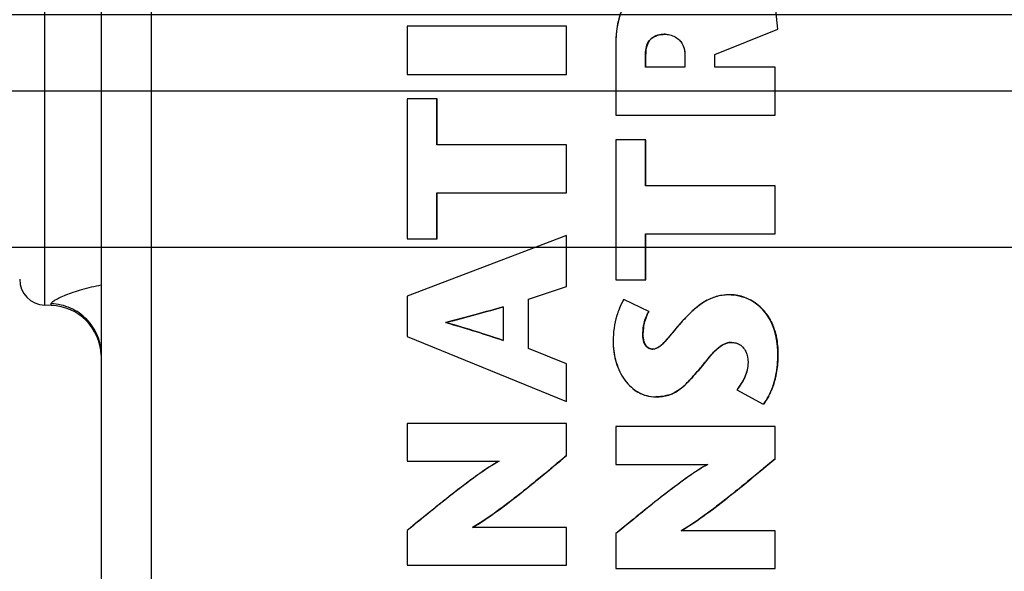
# Model space of a CAD drawing. Header units: inches. Extents: x 0 to 34, y 0 to 22.
# Tile 5 of 59: x 4.7 to 6.2, y 10.7 to 11.5. Entities that reach past the tile are written whole.
import ezdxf

# ---------------------------------------------------------------- set-up
doc = ezdxf.new("R2010")
doc.units = ezdxf.units.IN
doc.header["$LTSCALE"] = 1.87
doc.header["$MEASUREMENT"] = 0
doc.layers.get('0').update_dxf_attribs({"linetype": 'CONTINUOUS'})
doc.layers.add('DIMENSIONS', color=7, linetype='CONTINUOUS')
doc.styles.get("Standard").update_dxf_attribs({"font": 'txt', "width": 0.8})
doc.dimstyles.new('DIMSTYLE_1', dxfattribs={"dimtxt": 0.125, "dimasz": 0.18, "dimexe": 0.125, "dimexo": 0.0625, "dimgap": 0.03125, "dimtad": 0, "dimtih": 1, "dimtoh": 1, "dimlfac": 0.5, "dimzin": 4, "dimdsep": 46, "dimtxsty": 'STANDARD', "dimblk": '_FILLED', "dimblk1": '_FILLED', "dimblk2": '_FILLED', "dimcen": 0.09, "dimadec": 0, "dimazin": 0, "dimtp": 0.01, "dimtm": 0.01, "dimtfac": 1, "dimtofl": 0, "dimtmove": 0, "dimatfit": 3, "dimldrblk": '_FILLED', "dimfxl": 1, "dimtolj": 1, "dimtzin": 4, "dimarcsym": 0})
doc.dimstyles.new('DIMSTYLE_2', dxfattribs={"dimtxt": 0.125, "dimasz": 0.18, "dimexe": 0.125, "dimexo": 0.0625, "dimgap": 0.03125, "dimtad": 0, "dimtih": 1, "dimtoh": 1, "dimlfac": 0.5, "dimzin": 4, "dimdsep": 46, "dimtxsty": 'STANDARD', "dimblk": '_FILLED', "dimblk1": '_FILLED', "dimblk2": '_FILLED', "dimcen": 0.09, "dimadec": 0, "dimazin": 0, "dimtp": 0.001, "dimtm": 0.001, "dimtfac": 1, "dimtofl": 0, "dimtmove": 0, "dimatfit": 3, "dimldrblk": '_FILLED', "dimfxl": 1, "dimtolj": 1, "dimtzin": 4, "dimarcsym": 0})

# ---------------------------------------------------------------- blocks, each defined once
blk = doc.blocks.new('*D22')
at = {"layer": 'DIMENSIONS', "color": 6, "linetype": 'CONTINUOUS'}
blk.add_line((9.5876, 11.3719), (9.5876, 15.6145), dxfattribs=at)
at = {"layer": 'DIMENSIONS', "color": 6, "linetype": 'CONTINUOUS', "insert": (9.5251, 15.677), "char_height": 0.125, "width": 0.925, "attachment_point": 1, "rotation": 90, "line_spacing_factor": 0.9}
blk.add_mtext('2.36{\\Ftxt.shx;\\W1.000000;\\H0.125000; }[60]', dxfattribs=at)
blk = doc.blocks.new('_FILLED')
at = {"color": 0, "linetype": 'BYBLOCK'}
blk.add_solid([(0, 0), (-1, 0.1736), (-1, -0.1736)], dxfattribs=at)
blk = doc.blocks.new('*D28')
at = {"layer": 'DIMENSIONS', "color": 2, "linetype": 'CONTINUOUS'}
for p, q in [((4.1727, 10.7733), (4.0538, 10.7733)), ((4.2719, 10.588), (4.1727, 10.7733)), ((6.9505, 10.588), (4.2719, 10.588))]:
    blk.add_line(p, q, dxfattribs=at)
at = {"layer": 'DIMENSIONS', "color": 2, "linetype": 'CONTINUOUS', "insert": (3.9913, 10.8358), "char_height": 0.125, "width": 1.225, "attachment_point": 3, "line_spacing_factor": 0.9}
blk.add_mtext('2X 1.30{\\Ftxt.shx;\\W1.000000;\\H0.125000; }[33]', dxfattribs=at)
blk = doc.blocks.new('*D32')
at = {"layer": 'DIMENSIONS', "color": 6, "linetype": 'CONTINUOUS'}
blk.add_line((10.8284, 11.422), (4.0538, 11.422), dxfattribs=at)
at = {"layer": 'DIMENSIONS', "color": 6, "linetype": 'CONTINUOUS', "insert": (3.9913, 11.4845), "char_height": 0.125, "width": 1.125, "attachment_point": 3, "line_spacing_factor": 0.9}
blk.add_mtext('1.72{\\Ftxt.shx;\\W1.000000;\\H0.125000; }[43.6]', dxfattribs=at)
blk = doc.blocks.new('*D34')
at = {"layer": 'DIMENSIONS', "color": 6, "linetype": 'CONTINUOUS'}
blk.add_line((9.3999, 11.1842), (4.0538, 11.1842), dxfattribs=at)
at = {"layer": 'DIMENSIONS', "color": 6, "linetype": 'CONTINUOUS', "insert": (3.9913, 11.2467), "char_height": 0.125, "width": 1.125, "attachment_point": 3, "line_spacing_factor": 0.9}
blk.add_mtext('1.60{\\Ftxt.shx;\\W1.000000;\\H0.125000; }[40.6]', dxfattribs=at)
blk = doc.blocks.new('*D35')
at = {"layer": 'DIMENSIONS', "color": 2, "linetype": 'CONTINUOUS'}
for p, q in [((4.1845, 11.6511), (4.0538, 11.6511)), ((4.2773, 11.538), (4.1845, 11.6511)), ((7.1423, 11.538), (4.2773, 11.538))]:
    blk.add_line(p, q, dxfattribs=at)
at = {"layer": 'DIMENSIONS', "color": 2, "linetype": 'CONTINUOUS', "insert": (3.9913, 11.7136), "char_height": 0.125, "width": 1.425, "attachment_point": 3, "line_spacing_factor": 0.9}
blk.add_mtext('2X 1.77{\\Ftxt.shx;\\W1.000000;\\H0.125000; }[45.1]', dxfattribs=at)
blk = doc.blocks.new('*D36')
at = {"layer": 'DIMENSIONS', "color": 2, "linetype": 'CONTINUOUS'}
for p, q in [((4.1664, 12.767), (4.0538, 12.767)), ((4.2753, 12.648), (4.1664, 12.767)), ((7.879, 12.648), (4.2753, 12.648))]:
    blk.add_line(p, q, dxfattribs=at)
at = {"layer": 'DIMENSIONS', "color": 2, "linetype": 'CONTINUOUS', "insert": (3.9913, 12.8295), "char_height": 0.125, "width": 1.125, "attachment_point": 3, "line_spacing_factor": 0.9}
blk.add_mtext('2.33{\\Ftxt.shx;\\W1.000000;\\H0.125000; }[59.2]', dxfattribs=at)
blk = doc.blocks.new('*D37')
at = {"layer": 'DIMENSIONS', "color": 2, "linetype": 'CONTINUOUS'}
blk.add_line((7.879, 13.38), (4.0538, 13.38), dxfattribs=at)
at = {"layer": 'DIMENSIONS', "color": 2, "linetype": 'CONTINUOUS', "insert": (3.9913, 13.4425), "char_height": 0.125, "width": 1.125, "attachment_point": 3, "line_spacing_factor": 0.9}
blk.add_mtext('2.70{\\Ftxt.shx;\\W1.000000;\\H0.125000; }[68.5]', dxfattribs=at)
blk = doc.blocks.new('*D38')
at = {"layer": 'DIMENSIONS', "color": 6, "linetype": 'CONTINUOUS'}
blk.add_line((11.2482, 12.014), (4.0538, 12.014), dxfattribs=at)
at = {"layer": 'DIMENSIONS', "color": 6, "linetype": 'CONTINUOUS', "insert": (3.9913, 12.0765), "char_height": 0.125, "width": 1.125, "attachment_point": 3, "line_spacing_factor": 0.9}
blk.add_mtext('2.01{\\Ftxt.shx;\\W1.000000;\\H0.125000; }[51.1]', dxfattribs=at)
blk = doc.blocks.new('*D39')
at = {"layer": 'DIMENSIONS', "color": 2, "linetype": 'CONTINUOUS'}
for p, q in [((10.8479, 13.361), (10.7504, 13.1732)), ((11.4633, 13.361), (10.8479, 13.361)), ((10.7504, 13.1732), (4.0538, 13.1732))]:
    blk.add_line(p, q, dxfattribs=at)
at = {"layer": 'DIMENSIONS', "color": 2, "linetype": 'CONTINUOUS', "insert": (3.9913, 13.2357), "char_height": 0.125, "width": 1.125, "attachment_point": 3, "line_spacing_factor": 0.9}
blk.add_mtext('2.69{\\Ftxt.shx;\\W1.000000;\\H0.125000; }[68.2]', dxfattribs=at)
blk = doc.blocks.new('*D40')
at = {"layer": 'DIMENSIONS', "color": 2, "linetype": 'CONTINUOUS'}
blk.add_line((9.6377, 13.628), (4.0538, 13.628), dxfattribs=at)
at = {"layer": 'DIMENSIONS', "color": 2, "linetype": 'CONTINUOUS', "insert": (3.9913, 13.6905), "char_height": 0.125, "width": 1.125, "attachment_point": 3, "line_spacing_factor": 0.9}
blk.add_mtext('2.82{\\Ftxt.shx;\\W1.000000;\\H0.125000; }[71.6]', dxfattribs=at)
blk = doc.blocks.new('*D41')
at = {"layer": 'DIMENSIONS', "color": 2, "linetype": 'CONTINUOUS'}
blk.add_line((9.6377, 12.528), (4.0538, 12.528), dxfattribs=at)
at = {"layer": 'DIMENSIONS', "color": 2, "linetype": 'CONTINUOUS', "insert": (3.9913, 12.5905), "char_height": 0.125, "width": 1.125, "attachment_point": 3, "line_spacing_factor": 0.9}
blk.add_mtext('2.27{\\Ftxt.shx;\\W1.000000;\\H0.125000; }[57.6]', dxfattribs=at)
blk = doc.blocks.new('*D43')
at = {"layer": 'DIMENSIONS', "color": 2, "linetype": 'CONTINUOUS'}
blk.add_line((8.0641, 14.106), (4.0538, 14.106), dxfattribs=at)
at = {"layer": 'DIMENSIONS', "color": 2, "linetype": 'CONTINUOUS', "insert": (3.9913, 14.1685), "char_height": 0.125, "width": 1.125, "attachment_point": 3, "line_spacing_factor": 0.9}
blk.add_mtext('3.06{\\Ftxt.shx;\\W1.000000;\\H0.125000; }[77.7]', dxfattribs=at)
blk = doc.blocks.new('*D44')
at = {"layer": 'DIMENSIONS', "color": 6, "linetype": 'CONTINUOUS'}
blk.add_line((11.4359, 11.8263), (11.4359, 7.3015), dxfattribs=at)
at = {"layer": 'DIMENSIONS', "color": 6, "linetype": 'CONTINUOUS', "insert": (11.3734, 7.239), "char_height": 0.125, "width": 1.125, "attachment_point": 3, "rotation": 90, "line_spacing_factor": 0.9}
blk.add_mtext('3.29{\\Ftxt.shx;\\W1.000000;\\H0.125000; }[83.4]', dxfattribs=at)
blk = doc.blocks.new('*D49')
at = {"layer": 'DIMENSIONS', "color": 2, "linetype": 'CONTINUOUS'}
blk.add_line((11.4359, 11.8263), (11.4359, 7.3015), dxfattribs=at)
at = {"layer": 'DIMENSIONS', "color": 2, "linetype": 'CONTINUOUS', "insert": (11.3734, 7.239), "char_height": 0.125, "width": 1.125, "attachment_point": 3, "rotation": 90, "line_spacing_factor": 0.9}
blk.add_mtext('3.29{\\Ftxt.shx;\\W1.000000;\\H0.125000; }[83.4]', dxfattribs=at)
blk = doc.blocks.new('*D50')
at = {"layer": 'DIMENSIONS', "color": 2, "linetype": 'CONTINUOUS'}
blk.add_line((9.3999, 11.1842), (4.0538, 11.1842), dxfattribs=at)
at = {"layer": 'DIMENSIONS', "color": 2, "linetype": 'CONTINUOUS', "insert": (3.9913, 11.2467), "char_height": 0.125, "width": 1.125, "attachment_point": 3, "line_spacing_factor": 0.9}
blk.add_mtext('1.60{\\Ftxt.shx;\\W1.000000;\\H0.125000; }[40.6]', dxfattribs=at)
blk = doc.blocks.new('*D51')
at = {"layer": 'DIMENSIONS', "color": 2, "linetype": 'CONTINUOUS'}
blk.add_line((10.8284, 11.422), (4.0538, 11.422), dxfattribs=at)
at = {"layer": 'DIMENSIONS', "color": 2, "linetype": 'CONTINUOUS', "insert": (3.9913, 11.4845), "char_height": 0.125, "width": 1.125, "attachment_point": 3, "line_spacing_factor": 0.9}
blk.add_mtext('1.72{\\Ftxt.shx;\\W1.000000;\\H0.125000; }[43.6]', dxfattribs=at)
blk = doc.blocks.new('*D52')
at = {"layer": 'DIMENSIONS', "color": 2, "linetype": 'CONTINUOUS'}
blk.add_line((11.2482, 12.014), (4.0538, 12.014), dxfattribs=at)
at = {"layer": 'DIMENSIONS', "color": 2, "linetype": 'CONTINUOUS', "insert": (3.9913, 12.0765), "char_height": 0.125, "width": 1.125, "attachment_point": 3, "line_spacing_factor": 0.9}
blk.add_mtext('2.01{\\Ftxt.shx;\\W1.000000;\\H0.125000; }[51.1]', dxfattribs=at)
blk = doc.blocks.new('*D53')
at = {"layer": 'DIMENSIONS', "color": 2, "linetype": 'CONTINUOUS'}
blk.add_line((9.5876, 11.3719), (9.5876, 15.6145), dxfattribs=at)
at = {"layer": 'DIMENSIONS', "color": 2, "linetype": 'CONTINUOUS', "insert": (9.5251, 15.677), "char_height": 0.125, "width": 0.925, "attachment_point": 1, "rotation": 90, "line_spacing_factor": 0.9}
blk.add_mtext('2.36{\\Ftxt.shx;\\W1.000000;\\H0.125000; }[60]', dxfattribs=at)

msp = doc.modelspace()

# ---------------------------------------------------------------- linework, layer by layer
at = {"color": 7, "linetype": 'CONTINUOUS'}
for p, q in [((4.8653, 14.5477), (4.8653, 8.3683)), ((4.9413, 14.5477), (4.9413, 8.3683)), ((4.7793, 11.0966), (4.7793, 11.8193)), ((5.8933, 11.5159), (5.8854, 11.594)), ((5.8934, 11.5159), (5.8855, 11.594)), ((5.3302, 11.5204), (5.3302, 11.4473)), ((5.5723, 11.5204), (5.3302, 11.5204)), ((5.5722, 11.4473), (5.5722, 11.5204)), ((5.5723, 11.4473), (5.5723, 11.5204)), ((5.7223, 11.5082), (5.7222, 11.5082)), ((5.7975, 11.4775), (5.8933, 11.5159)), ((5.7976, 11.4775), (5.8934, 11.5159)), ((5.8934, 11.5159), (5.8933, 11.5159)), ((5.6471, 11.4934), (5.6471, 11.3854)), ((5.6924, 11.4584), (5.6924, 11.4778)), ((5.6925, 11.4778), (5.6924, 11.4778)), ((5.6925, 11.4584), (5.6925, 11.4778)), ((5.7519, 11.4792), (5.7519, 11.4584)), ((5.7975, 11.4584), (5.7975, 11.4775)), ((5.7976, 11.4775), (5.7975, 11.4775)), ((5.7976, 11.4584), (5.7976, 11.4775)), ((5.3302, 11.4473), (5.5723, 11.4473)), ((5.7519, 11.4584), (5.6924, 11.4584)), ((5.8893, 11.4584), (5.7975, 11.4584)), ((5.8892, 11.3854), (5.8892, 11.4584)), ((5.8893, 11.3854), (5.8893, 11.4584)), ((5.3302, 11.4099), (5.3302, 11.1972)), ((5.3756, 11.4099), (5.3302, 11.4099)), ((5.3754, 11.3401), (5.3754, 11.4099)), ((5.3756, 11.3401), (5.3756, 11.4099)), ((5.6471, 11.3854), (5.8893, 11.3854)), ((5.6471, 11.348), (5.6471, 11.1353)), ((5.6925, 11.348), (5.6471, 11.348)), ((5.6924, 11.2781), (5.6924, 11.348)), ((5.6925, 11.2781), (5.6925, 11.348)), ((5.5723, 11.3401), (5.3754, 11.3401)), ((5.5722, 11.2671), (5.5722, 11.3401)), ((5.5723, 11.2671), (5.5723, 11.3401)), ((5.3754, 11.1972), (5.3754, 11.2671)), ((5.3754, 11.2671), (5.5723, 11.2671)), ((5.3756, 11.1972), (5.3756, 11.2671)), ((5.8893, 11.2781), (5.6924, 11.2781)), ((5.8892, 11.2051), (5.8892, 11.2781)), ((5.8893, 11.2051), (5.8893, 11.2781)), ((5.5722, 11.2024), (5.3302, 11.1103)), ((5.3302, 11.1972), (5.3756, 11.1972)), ((5.5722, 11.1249), (5.5722, 11.2024)), ((5.5723, 11.2024), (5.5722, 11.2024)), ((5.5723, 11.1249), (5.5723, 11.2024)), ((5.6924, 11.1353), (5.6924, 11.2051)), ((5.6924, 11.2051), (5.8893, 11.2051)), ((5.6925, 11.1353), (5.6925, 11.2051)), ((5.6471, 11.1353), (5.6925, 11.1353)), ((5.5144, 11.1058), (5.5722, 11.1249)), ((5.5145, 11.1058), (5.5723, 11.1249)), ((5.5723, 11.1249), (5.5722, 11.1249)), ((5.3302, 11.1103), (5.3302, 11.0491)), ((5.5144, 11.0308), (5.5144, 11.1058)), ((5.5145, 11.1058), (5.5144, 11.1058)), ((5.5145, 11.0308), (5.5145, 11.1058)), ((5.6973, 11.0868), (5.6592, 11.1055)), ((5.6593, 11.1055), (5.6592, 11.1055)), ((5.6974, 11.0868), (5.6593, 11.1055)), ((5.8222, 11.1124), (5.8221, 11.1124)), ((4.7893, 11.0963), (4.7793, 11.0966)), ((4.7893, 11.0963), (4.7893, 11.0988)), ((5.4761, 11.0941), (5.4761, 11.0432)), ((5.6974, 11.0868), (5.6973, 11.0868)), ((5.3898, 11.0706), (5.3896, 11.0706)), ((5.3302, 11.0491), (5.5722, 10.9505)), ((5.6884, 11.0512), (5.6883, 11.0512)), ((5.6893, 11.0428), (5.6901, 11.0402)), ((5.5722, 11.0076), (5.5144, 11.0308)), ((5.5145, 11.0308), (5.5144, 11.0308)), ((5.5723, 11.0076), (5.5145, 11.0308)), ((5.6901, 11.0402), (5.6915, 11.0371)), ((5.7032, 11.0297), (5.7031, 11.0297)), ((5.8005, 11.0295), (5.7951, 11.0242)), ((5.8229, 11.0401), (5.8228, 11.0401)), ((5.7891, 11.0174), (5.7728, 10.9976)), ((5.8934, 11.0221), (5.8933, 11.0221)), ((5.5722, 10.9505), (5.5722, 11.0076)), ((5.5723, 11.0076), (5.5722, 11.0076)), ((5.5723, 10.9505), (5.5723, 11.0076)), ((5.7728, 10.9976), (5.7726, 10.9976)), ((5.7542, 10.9773), (5.7487, 10.9723)), ((5.8311, 10.9681), (5.8712, 10.946)), ((5.7081, 10.9574), (5.708, 10.9574)), ((5.5723, 10.9505), (5.5722, 10.9505)), ((5.8713, 10.946), (5.8712, 10.946)), ((5.3302, 10.9169), (5.3302, 10.8595)), ((5.5723, 10.9169), (5.3302, 10.9169)), ((5.5722, 10.8681), (5.5722, 10.9169)), ((5.5723, 10.8681), (5.5723, 10.9169)), ((5.6471, 10.9121), (5.6471, 10.8547)), ((5.8893, 10.9121), (5.6471, 10.9121)), ((5.8892, 10.8633), (5.8892, 10.9121)), ((5.8893, 10.8633), (5.8893, 10.9121)), ((5.5723, 10.8681), (5.5722, 10.8681)), ((5.8893, 10.8633), (5.8892, 10.8633)), ((5.3302, 10.8595), (5.4699, 10.8595)), ((5.6471, 10.8547), (5.7869, 10.8547)), ((5.5723, 10.7588), (5.4294, 10.7588)), ((5.441, 10.7659), (5.4295, 10.7589)), ((5.5722, 10.7014), (5.5722, 10.7588)), ((5.5723, 10.7014), (5.5723, 10.7588)), ((5.758, 10.761), (5.7465, 10.754)), ((5.3302, 10.7543), (5.3302, 10.7014)), ((5.6471, 10.7495), (5.6471, 10.6965)), ((5.8893, 10.754), (5.7464, 10.754)), ((5.8892, 10.6965), (5.8892, 10.754)), ((5.8893, 10.6965), (5.8893, 10.754)), ((5.3302, 10.7014), (5.5723, 10.7014)), ((5.6471, 10.6965), (5.8893, 10.6965))]:
    msp.add_line(p, q, dxfattribs=at)
for centre, radius, start, end in [((5.7153, 11.4856), 0.0214, 130.3325, 136.5475), ((4.7807, 11.136), 0.0394, 180, 268), ((5.8179, 11.0412), 0.0717, 69.7841, 70.808), ((5.8176, 11.0403), 0.0726, 61.4462, 69.7773), ((5.8177, 11.0404), 0.0725, 52.7084, 61.4587), ((4.7866, 11.0176), 0.0787, 2.2168, 88), ((5.8179, 11.0407), 0.0721, 42.5257, 52.6953), ((5.8165, 11.0394), 0.074, 33.6733, 42.5259), ((5.8475, 10.978), 0.0698, 130.874, 132.4413), ((5.8229, 11.0162), 0.0239, 89.9993, 93.5984), ((5.9519, 10.8808), 0.2125, 138.683, 140.0083), ((5.9011, 10.9254), 0.1449, 137.0118, 138.6774), ((5.6395, 11.0944), 0.1639, 314.3806, 316.2648), ((5.7943, 11.0041), 0.0966, 331.9585, 337.2419), ((5.7117, 11.0109), 0.0532, 285.9325, 289.5455), ((5.7118, 11.0106), 0.0529, 289.5795, 297.0846)]:
    msp.add_arc(centre, radius, start, end, dxfattribs=at)
for points, knots in [([(5.7118, 11.5812), (5.7026, 11.5812), (5.6887, 11.5786), (5.6734, 11.5688), (5.6602, 11.5549), (5.6492, 11.529), (5.6471, 11.5061), (5.6471, 11.4934)], [0, 0, 0, 0, 0.224202, 0.331189, 0.441344, 0.689404, 1, 1, 1, 1]), ([(5.7118, 11.5812), (5.7067, 11.5812), (5.6964, 11.5802), (5.6818, 11.5748), (5.6694, 11.5654), (5.6569, 11.5489), (5.6486, 11.5241), (5.6471, 11.5036), (5.6471, 11.4934)], [0, 0, 0, 0, 0.125124, 0.250244, 0.375219, 0.50044, 0.75001, 1, 1, 1, 1]), ([(5.6924, 11.4778), (5.6924, 11.4851), (5.6945, 11.4973), (5.7082, 11.5072), (5.7172, 11.5082), (5.7222, 11.5082)], [0, 0, 0, 0, 0.454021, 0.68992, 1, 1, 1, 1]), ([(5.6924, 11.4778), (5.6924, 11.4818), (5.6931, 11.49), (5.6988, 11.5013), (5.7099, 11.5075), (5.7181, 11.5082), (5.7222, 11.5082)], [0, 0, 0, 0, 0.250234, 0.499642, 0.749258, 1, 1, 1, 1]), ([(5.7087, 11.5061), (5.708, 11.5059), (5.7054, 11.5048), (5.703, 11.5033), (5.7014, 11.502)], [0, 0, 0, 0, 0.26624, 1, 1, 1, 1]), ([(5.7223, 11.5082), (5.721, 11.5082), (5.7164, 11.5081), (5.7118, 11.5072), (5.7087, 11.5061)], [0, 0, 0, 0, 0.281812, 1, 1, 1, 1]), ([(5.7222, 11.5082), (5.7231, 11.5082), (5.727, 11.508), (5.7308, 11.5071), (5.7335, 11.506)], [0, 0, 0, 0, 0.240583, 1, 1, 1, 1]), ([(5.7335, 11.506), (5.7385, 11.504), (5.7456, 11.4988), (5.751, 11.4886), (5.7519, 11.4824), (5.7519, 11.4792)], [0, 0, 0, 0, 0.467349, 0.719021, 1, 1, 1, 1]), ([(5.7335, 11.506), (5.7388, 11.5039), (5.7486, 11.4966), (5.7519, 11.4849), (5.7519, 11.4792)], [0, 0, 0, 0, 0.500198, 1, 1, 1, 1]), ([(5.6997, 11.5004), (5.6971, 11.4975), (5.6932, 11.49), (5.6925, 11.4819), (5.6925, 11.4778)], [0, 0, 0, 0, 0.485581, 1, 1, 1, 1]), ([(4.7893, 11.0988), (4.7893, 11.0998), (4.7915, 11.1021), (4.7958, 11.105), (4.8029, 11.1086), (4.812, 11.1126), (4.8232, 11.1166), (4.841, 11.1222), (4.8553, 11.1256), (4.8653, 11.1275)], [0, 0, 0, 0, 0.035553, 0.101367, 0.197516, 0.320254, 0.465505, 0.629437, 1, 1, 1, 1]), ([(5.6592, 11.1055), (5.6587, 11.1046), (5.6559, 11.0999), (5.6537, 11.0948), (5.6521, 11.0907)], [0, 0, 0, 0, 0.185433, 1, 1, 1, 1]), ([(5.8221, 11.1124), (5.8161, 11.1124), (5.804, 11.1116), (5.7858, 11.105), (5.7674, 11.092), (5.7558, 11.0804), (5.7495, 11.0737)], [0, 0, 0, 0, 0.211357, 0.423034, 0.673454, 1, 1, 1, 1]), ([(5.8221, 11.1124), (5.815, 11.1124), (5.8007, 11.1112), (5.781, 11.1022), (5.7642, 11.089), (5.7543, 11.0788), (5.7495, 11.0737)], [0, 0, 0, 0, 0.249903, 0.499617, 0.749821, 1, 1, 1, 1]), ([(5.8933, 11.0221), (5.8933, 11.0373), (5.8896, 11.0644), (5.8688, 11.0948), (5.8449, 11.1089), (5.8289, 11.1124), (5.8221, 11.1124)], [0, 0, 0, 0, 0.357677, 0.623427, 0.838436, 1, 1, 1, 1]), ([(5.8933, 11.0221), (5.8933, 11.0431), (5.8851, 11.0871), (5.8427, 11.1124), (5.8221, 11.1124)], [0, 0, 0, 0, 0.504539, 1, 1, 1, 1]), ([(5.8222, 11.1124), (5.8236, 11.1124), (5.8301, 11.1121), (5.8366, 11.1105), (5.8415, 11.1088)], [0, 0, 0, 0, 0.211511, 1, 1, 1, 1]), ([(4.8653, 11.0207), (4.8653, 11.0306), (4.8614, 11.0507), (4.8446, 11.0764), (4.8194, 11.0939), (4.7993, 11.0985), (4.7893, 11.0988)], [0, 0, 0, 0, 0.249208, 0.498873, 0.749194, 1, 1, 1, 1]), ([(5.3885, 11.0703), (5.404, 11.0741), (5.4332, 11.0819), (5.4623, 11.0902), (5.4761, 11.0941)], [0, 0, 0, 0, 0.525341, 1, 1, 1, 1]), ([(5.4762, 11.0941), (5.4624, 11.0902), (5.4333, 11.0819), (5.4041, 11.0741), (5.3886, 11.0703)], [0, 0, 0, 0, 0.474659, 1, 1, 1, 1]), ([(5.6521, 11.0907), (5.6508, 11.0874), (5.6455, 11.0718), (5.643, 11.0552), (5.643, 11.0422)], [0, 0, 0, 0, 0.209904, 1, 1, 1, 1]), ([(5.6883, 11.0512), (5.6883, 11.0545), (5.689, 11.0668), (5.6926, 11.0791), (5.6973, 11.0868)], [0, 0, 0, 0, 0.267836, 1, 1, 1, 1]), ([(5.6883, 11.0512), (5.6883, 11.0604), (5.6902, 11.073), (5.6956, 11.0841), (5.6973, 11.0868)], [0, 0, 0, 0, 0.749112, 1, 1, 1, 1]), ([(5.6974, 11.0868), (5.6969, 11.086), (5.695, 11.0827), (5.6935, 11.0792), (5.6925, 11.0764)], [0, 0, 0, 0, 0.244598, 1, 1, 1, 1]), ([(5.6925, 11.0764), (5.6921, 11.0755), (5.6909, 11.0716), (5.6899, 11.0675), (5.6894, 11.0645)], [0, 0, 0, 0, 0.244449, 1, 1, 1, 1]), ([(5.7495, 11.0737), (5.7444, 11.0682), (5.7357, 11.0579), (5.7257, 11.0455), (5.7183, 11.0376), (5.7122, 11.0322), (5.7066, 11.0297), (5.7031, 11.0297)], [0, 0, 0, 0, 0.341716, 0.622928, 0.738948, 0.838598, 1, 1, 1, 1]), ([(5.7495, 11.0737), (5.7458, 11.0697), (5.7387, 11.0615), (5.7301, 11.051), (5.7231, 11.0427), (5.7175, 11.0368), (5.7112, 11.0316), (5.7058, 11.0297), (5.7031, 11.0297)], [0, 0, 0, 0, 0.250063, 0.500158, 0.625179, 0.750247, 0.87538, 1, 1, 1, 1]), ([(5.8781, 11.0805), (5.8788, 11.0794), (5.8817, 11.0747), (5.8842, 11.0697), (5.8858, 11.0658)], [0, 0, 0, 0, 0.238943, 1, 1, 1, 1]), ([(5.4761, 11.0432), (5.4622, 11.0476), (5.4333, 11.0572), (5.404, 11.066), (5.3885, 11.0702)], [0, 0, 0, 0, 0.475496, 1, 1, 1, 1]), ([(5.3886, 11.0702), (5.4041, 11.066), (5.4334, 11.0572), (5.4623, 11.0476), (5.4762, 11.0432)], [0, 0, 0, 0, 0.524504, 1, 1, 1, 1]), ([(5.4761, 11.0432), (5.4615, 11.0478), (5.4326, 11.0574), (5.4033, 11.0662), (5.3886, 11.0702)], [0, 0, 0, 0, 0.500013, 1, 1, 1, 1]), ([(5.6894, 11.0645), (5.6893, 11.0634), (5.6886, 11.059), (5.6884, 11.0545), (5.6884, 11.0512)], [0, 0, 0, 0, 0.245002, 1, 1, 1, 1]), ([(5.8858, 11.0658), (5.8861, 11.065), (5.8873, 11.0618), (5.8884, 11.0585), (5.8891, 11.056)], [0, 0, 0, 0, 0.242674, 1, 1, 1, 1]), ([(5.643, 11.0422), (5.643, 11.0312), (5.6459, 11.0101), (5.6589, 10.9823), (5.6768, 10.9655), (5.6941, 10.9585), (5.7033, 10.9574), (5.708, 10.9574)], [0, 0, 0, 0, 0.278157, 0.532879, 0.766497, 0.881288, 1, 1, 1, 1]), ([(5.643, 11.0422), (5.643, 11.0323), (5.6454, 11.0125), (5.6571, 10.985), (5.6749, 10.9666), (5.6931, 10.9587), (5.703, 10.9574), (5.708, 10.9574)], [0, 0, 0, 0, 0.250303, 0.500335, 0.749488, 0.874767, 1, 1, 1, 1]), ([(5.7031, 11.0297), (5.7012, 11.0297), (5.6971, 11.0307), (5.6921, 11.0352), (5.6889, 11.0424), (5.6883, 11.0481), (5.6883, 11.0512)], [0, 0, 0, 0, 0.201519, 0.416703, 0.674257, 1, 1, 1, 1]), ([(5.6962, 11.0318), (5.6932, 11.0338), (5.689, 11.0403), (5.6883, 11.0476), (5.6883, 11.0512)], [0, 0, 0, 0, 0.497858, 1, 1, 1, 1]), ([(5.6884, 11.0512), (5.6884, 11.0504), (5.6884, 11.0476), (5.6888, 11.0448), (5.6893, 11.0428)], [0, 0, 0, 0, 0.270787, 1, 1, 1, 1]), ([(5.8891, 11.056), (5.8898, 11.0535), (5.8925, 11.0424), (5.8934, 11.0309), (5.8934, 11.0221)], [0, 0, 0, 0, 0.227113, 1, 1, 1, 1]), ([(5.6915, 11.0371), (5.6917, 11.0367), (5.6926, 11.0353), (5.6936, 11.0341), (5.6945, 11.0333)], [0, 0, 0, 0, 0.262981, 1, 1, 1, 1]), ([(5.7726, 10.9976), (5.7768, 11.0023), (5.7845, 11.0121), (5.7959, 11.0257), (5.808, 11.0367), (5.8181, 11.0401), (5.8228, 11.0401)], [0, 0, 0, 0, 0.281649, 0.550977, 0.789005, 1, 1, 1, 1]), ([(5.7726, 10.9976), (5.7764, 11.0018), (5.7834, 11.0106), (5.7923, 11.0215), (5.8002, 11.0296), (5.8088, 11.0368), (5.8172, 11.0401), (5.8228, 11.0401)], [0, 0, 0, 0, 0.250314, 0.500619, 0.626007, 0.75152, 1, 1, 1, 1]), ([(5.8228, 11.0401), (5.8238, 11.0401), (5.8274, 11.0399), (5.831, 11.039), (5.8333, 11.0379)], [0, 0, 0, 0, 0.271177, 1, 1, 1, 1]), ([(5.8333, 11.0379), (5.8358, 11.0367), (5.8404, 11.0333), (5.8464, 11.0239), (5.848, 11.0153), (5.848, 11.0096)], [0, 0, 0, 0, 0.247276, 0.493746, 1, 1, 1, 1]), ([(5.8712, 10.946), (5.8751, 10.9509), (5.8837, 10.965), (5.8916, 10.991), (5.8933, 11.0116), (5.8933, 11.0221)], [0, 0, 0, 0, 0.235368, 0.608316, 1, 1, 1, 1]), ([(5.8934, 11.0221), (5.8934, 11.0194), (5.8932, 11.0087), (5.892, 10.998), (5.8904, 10.9901)], [0, 0, 0, 0, 0.252334, 1, 1, 1, 1]), ([(5.708, 10.9574), (5.7146, 10.9574), (5.7272, 10.9588), (5.7441, 10.9676), (5.7585, 10.9813), (5.7676, 10.9919), (5.7726, 10.9976)], [0, 0, 0, 0, 0.249459, 0.471157, 0.711734, 1, 1, 1, 1]), ([(5.708, 10.9574), (5.7146, 10.9574), (5.7246, 10.9585), (5.7368, 10.9637), (5.7479, 10.9711), (5.7598, 10.9826), (5.7683, 10.9926), (5.7726, 10.9976)], [0, 0, 0, 0, 0.250287, 0.37496, 0.500203, 0.750535, 1, 1, 1, 1]), ([(5.7728, 10.9976), (5.7715, 10.9961), (5.7666, 10.9905), (5.7617, 10.985), (5.7579, 10.9811)], [0, 0, 0, 0, 0.268605, 1, 1, 1, 1]), ([(5.848, 11.0096), (5.848, 11.0017), (5.844, 10.9864), (5.8354, 10.9738), (5.8311, 10.9681)], [0, 0, 0, 0, 0.527454, 1, 1, 1, 1]), ([(5.848, 11.0096), (5.848, 11.0021), (5.8443, 10.9868), (5.8357, 10.9742), (5.8311, 10.9681)], [0, 0, 0, 0, 0.499243, 1, 1, 1, 1]), ([(5.8904, 10.9901), (5.89, 10.9881), (5.8882, 10.9801), (5.8857, 10.9723), (5.8834, 10.9667)], [0, 0, 0, 0, 0.254915, 1, 1, 1, 1]), ([(5.7487, 10.9723), (5.7477, 10.9714), (5.7437, 10.9681), (5.7393, 10.9652), (5.7359, 10.9635)], [0, 0, 0, 0, 0.257603, 1, 1, 1, 1]), ([(5.7263, 10.9597), (5.725, 10.9593), (5.719, 10.9579), (5.7128, 10.9574), (5.7081, 10.9574)], [0, 0, 0, 0, 0.23229, 1, 1, 1, 1]), ([(5.4294, 10.7589), (5.4408, 10.7654), (5.4645, 10.7815), (5.4999, 10.8086), (5.5363, 10.8383), (5.5604, 10.8584), (5.5722, 10.8681)], [0, 0, 0, 0, 0.219244, 0.475936, 0.744835, 1, 1, 1, 1]), ([(5.4294, 10.7588), (5.4424, 10.7663), (5.4671, 10.7834), (5.5027, 10.8109), (5.5376, 10.8394), (5.5606, 10.8586), (5.5722, 10.8681)], [0, 0, 0, 0, 0.24998, 0.500037, 0.749996, 1, 1, 1, 1]), ([(5.5723, 10.8681), (5.5645, 10.8617), (5.532, 10.8347), (5.4994, 10.8078), (5.4737, 10.7886)], [0, 0, 0, 0, 0.239795, 1, 1, 1, 1]), ([(5.7464, 10.754), (5.7578, 10.7606), (5.7814, 10.7766), (5.8169, 10.8038), (5.8532, 10.8334), (5.8774, 10.8535), (5.8892, 10.8633)], [0, 0, 0, 0, 0.219166, 0.475861, 0.744803, 1, 1, 1, 1]), ([(5.7464, 10.754), (5.7594, 10.7615), (5.7841, 10.7786), (5.8197, 10.8061), (5.8546, 10.8345), (5.8776, 10.8537), (5.8892, 10.8633)], [0, 0, 0, 0, 0.24998, 0.500037, 0.749996, 1, 1, 1, 1]), ([(5.8893, 10.8633), (5.8815, 10.8568), (5.849, 10.8299), (5.8164, 10.803), (5.7906, 10.7838)], [0, 0, 0, 0, 0.239791, 1, 1, 1, 1]), ([(5.4699, 10.8595), (5.457, 10.8527), (5.433, 10.8359), (5.3982, 10.8094), (5.364, 10.782), (5.3415, 10.7635), (5.3302, 10.7543)], [0, 0, 0, 0, 0.249982, 0.500061, 0.749974, 1, 1, 1, 1]), ([(5.47, 10.8594), (5.4653, 10.857), (5.4553, 10.8511), (5.4332, 10.8361), (5.403, 10.8133), (5.3665, 10.7841), (5.342, 10.764), (5.3302, 10.7543)], [0, 0, 0, 0, 0.089521, 0.198749, 0.457621, 0.737914, 1, 1, 1, 1]), ([(5.7869, 10.8547), (5.774, 10.8479), (5.7499, 10.8311), (5.7151, 10.8046), (5.681, 10.7772), (5.6584, 10.7587), (5.6471, 10.7495)], [0, 0, 0, 0, 0.249982, 0.50006, 0.749974, 1, 1, 1, 1]), ([(5.7869, 10.8546), (5.7823, 10.8522), (5.7723, 10.8462), (5.7502, 10.8313), (5.72, 10.8084), (5.6835, 10.7792), (5.659, 10.7591), (5.6471, 10.7495)], [0, 0, 0, 0, 0.089545, 0.198789, 0.457672, 0.737948, 1, 1, 1, 1]), ([(5.4737, 10.7886), (5.4708, 10.7865), (5.4602, 10.7787), (5.4493, 10.7711), (5.441, 10.7659)], [0, 0, 0, 0, 0.264876, 1, 1, 1, 1]), ([(5.7906, 10.7838), (5.7878, 10.7817), (5.7771, 10.7738), (5.7662, 10.7663), (5.758, 10.761)], [0, 0, 0, 0, 0.264931, 1, 1, 1, 1])]:
    msp.add_open_spline(points, degree=3, knots=knots, dxfattribs=at)
for points in [[(5.6592, 11.1055), (5.6563, 11.1008), (5.654, 11.0958), (5.6521, 11.0907)], [(5.3886, 11.0702), (5.4179, 11.0776), (5.4469, 11.086), (5.4761, 11.0941)], [(5.6945, 11.0333), (5.6953, 11.0325), (5.6962, 11.0318), (5.6972, 11.0313)], [(5.7031, 11.0297), (5.7007, 11.0297), (5.6982, 11.0305), (5.6962, 11.0318)], [(5.6972, 11.0313), (5.699, 11.0303), (5.7012, 11.0297), (5.7032, 11.0297)], [(5.8073, 11.0349), (5.8054, 11.0337), (5.8036, 11.0323), (5.8019, 11.0308)], [(5.8122, 11.0376), (5.8105, 11.0369), (5.8089, 11.036), (5.8073, 11.0349)], [(5.8214, 11.0401), (5.8182, 11.0399), (5.8151, 11.039), (5.8122, 11.0376)], [(5.8228, 11.0401), (5.8264, 11.0401), (5.8301, 11.0394), (5.8333, 11.0379)], [(5.8796, 10.9586), (5.8772, 10.9542), (5.8744, 10.9499), (5.8713, 10.946)]]:
    msp.add_open_spline(points, degree=3, dxfattribs=at)

# ---------------------------------------------------------------- dimensions: what is measured, and where the dimension line sits
at = {"layer": 'DIMENSIONS', "color": 6, "linetype": 'CONTINUOUS'}
for feature_location, offset, dtype, origin, picture, middle in [((9.5876, 11.3719), (0, 4.2426), 1, (4.8653, 11.3094), '*D22', (9.5876, 16.1395)), ((11.2482, 12.014), (-7.1943, 0), 0, (11.3107, 7.9897), '*D38', (3.4288, 12.014)), ((11.4359, 11.8263), (0, -4.5248), 1, (4.8653, 11.8888), '*D44', (11.4359, 6.6765)), ((10.8284, 11.422), (-6.7745, 0), 0, (10.8909, 7.9897), '*D32', (3.4288, 11.422)), ((9.3999, 11.1842), (-5.3461, 0), 0, (9.4624, 7.9897), '*D34', (3.4288, 11.1842))]:
    dim = msp.add_ordinate_dim(feature_location=feature_location, offset=offset, dtype=dtype, origin=origin, dimstyle='DIMSTYLE_1', dxfattribs=at)
    dim.commit()
    dim.dimension.update_dxf_attribs({"geometry": picture, "text_midpoint": middle})
at = {"layer": 'DIMENSIONS', "color": 2, "linetype": 'CONTINUOUS'}
for feature_location, offset, dtype, origin, dimstyle, picture, middle in [((9.5876, 11.3719), (0, 4.2426), 1, (4.8653, 11.3094), 'DIMSTYLE_2', '*D53', (9.5876, 16.1395)), ((8.0641, 14.106), (-4.0103, 0), 0, (8.1266, 7.9897), 'DIMSTYLE_1', '*D43', (3.4288, 14.106)), ((9.6377, 13.628), (-5.5838, 0), 0, (9.7002, 7.9897), 'DIMSTYLE_1', '*D40', (3.4288, 13.628)), ((7.879, 13.38), (-3.8252, 0), 0, (7.9415, 7.9897), 'DIMSTYLE_1', '*D37', (3.4288, 13.38)), ((11.4633, 13.361), (-7.4095, -0.1877), 0, (11.5258, 7.9897), 'DIMSTYLE_1', '*D39', (3.4288, 13.1732)), ((7.879, 12.648), (-3.8252, 0.1191), 0, (7.9415, 7.9897), 'DIMSTYLE_1', '*D36', (3.4288, 12.767)), ((9.6377, 12.528), (-5.5838, 0), 0, (9.7002, 7.9897), 'DIMSTYLE_1', '*D41', (3.4288, 12.528)), ((11.2482, 12.014), (-7.1943, 0), 0, (11.3107, 7.9897), 'DIMSTYLE_2', '*D52', (3.4288, 12.014)), ((11.4359, 11.8263), (0, -4.5248), 1, (4.8653, 11.8888), 'DIMSTYLE_2', '*D49', (11.4359, 6.6765)), ((10.8284, 11.422), (-6.7745, 0), 0, (10.8909, 7.9897), 'DIMSTYLE_2', '*D51', (3.4288, 11.422)), ((9.3999, 11.1842), (-5.3461, 0), 0, (9.4624, 7.9897), 'DIMSTYLE_2', '*D50', (3.4288, 11.1842))]:
    dim = msp.add_ordinate_dim(feature_location=feature_location, offset=offset, dtype=dtype, origin=origin, dimstyle=dimstyle, dxfattribs=at)
    dim.commit()
    dim.dimension.update_dxf_attribs({"geometry": picture, "text_midpoint": middle})
for feature_location, offset, origin, dimstyle, picture, middle in [((7.1423, 11.538), (-3.0885, 0.1131), (7.2048, 7.9897), 'DIMSTYLE_1', '*D35', (3.2788, 11.6511)), ((6.9505, 10.588), (-2.8967, 0.1853), (7.013, 7.9897), 'DIMSTYLE_2', '*D28', (3.3788, 10.7733))]:
    dim = msp.add_ordinate_dim(feature_location=feature_location, offset=offset, dtype=0, origin=origin, text='2X <>', dimstyle=dimstyle, dxfattribs=at)
    dim.commit()
    dim.dimension.update_dxf_attribs({"geometry": picture, "text_midpoint": middle})

doc.saveas('drawing.dxf')
